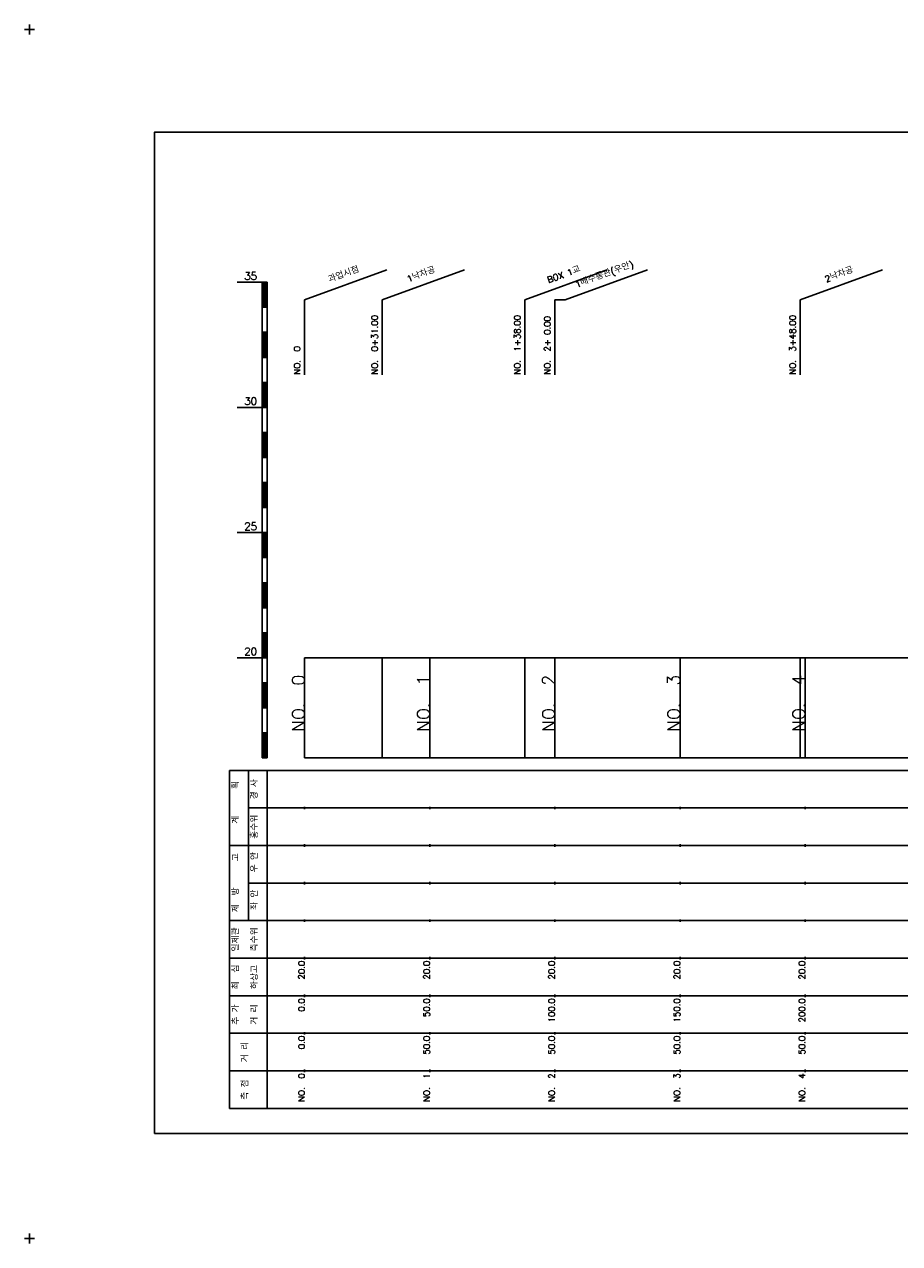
# Model space of a CAD drawing. Extents: x -2 to 685, y -2 to 485.
# Tile 1 of 2: x -2 to 348, y -2 to 485. Entities that reach past the tile are written whole.
import ezdxf
from ezdxf.enums import TextEntityAlignment as Align

# ---------------------------------------------------------------- set-up
doc = ezdxf.new("R2010")
doc.units = 0
doc.header["$LTSCALE"] = 5
for name, color, linetype in [('BOX', 5, 'CONTINUOUS'), ('DT1', 3, 'CONTINUOUS'), ('LT1', 4, 'CONTINUOUS'), ('ST1', 7, 'CONTINUOUS')]:
    doc.layers.add(name, color=color, linetype=linetype)
doc.styles.add('GHS', font='ROMANS.shx', dxfattribs={"bigfont": 'GHS.shx'})

msp = doc.modelspace()

# ---------------------------------------------------------------- linework, layer by layer
at = {"layer": 'BOX'}
msp.add_lwpolyline([(50, 42), (650, 42), (650, 442), (50, 442), (50, 42)], dxfattribs=at)
at = {"layer": 'DT1', "linetype": 'CONTINUOUS'}
msp.add_line((210, 375), (214.16, 375), dxfattribs=at)
at = {"layer": 'LT1', "linetype": 'CONTINUOUS'}
for p, q in [((110, 375), (142.89, 386.97)), ((141, 375), (173.89, 386.97)), ((198, 375), (230.89, 386.97)), ((214.16, 375), (247.05, 386.97)), ((308, 375), (340.89, 386.97)), ((110, 345), (110, 375)), ((141, 345), (141, 375)), ((198, 345), (198, 375)), ((210, 345), (210, 375)), ((308, 345), (308, 375))]:
    msp.add_line(p, q, dxfattribs=at)
at = {"layer": 'LT1'}
for p, q in [((83, 382), (93, 382)), ((93, 192), (93, 382)), ((93, 382), (95, 382)), ((93.5, 381.8), (93.5, 372.2)), ((94, 381.8), (94, 372.2)), ((94.5, 381.8), (94.5, 372.2)), ((95, 192), (95, 382)), ((93, 372), (95, 372)), ((93, 362), (95, 362)), ((93.5, 361.8), (93.5, 352.2)), ((94, 361.8), (94, 352.2)), ((94.5, 361.8), (94.5, 352.2)), ((93, 352), (95, 352)), ((93, 342), (95, 342)), ((93.5, 341.8), (93.5, 332.2)), ((94, 341.8), (94, 332.2)), ((94.5, 341.8), (94.5, 332.2)), ((83, 332), (93, 332)), ((93, 332), (95, 332)), ((93, 322), (95, 322)), ((93.5, 321.8), (93.5, 312.2)), ((94, 321.8), (94, 312.2)), ((94.5, 321.8), (94.5, 312.2)), ((93, 312), (95, 312)), ((93, 302), (95, 302)), ((93.5, 301.8), (93.5, 292.2)), ((94, 301.8), (94, 292.2)), ((94.5, 301.8), (94.5, 292.2)), ((93, 292), (95, 292)), ((83, 282), (93, 282)), ((93, 282), (95, 282)), ((93.5, 281.8), (93.5, 272.2)), ((94, 281.8), (94, 272.2)), ((94.5, 281.8), (94.5, 272.2)), ((93, 272), (95, 272)), ((93, 262), (95, 262)), ((93.5, 261.8), (93.5, 252.2)), ((94, 261.8), (94, 252.2)), ((94.5, 261.8), (94.5, 252.2)), ((93, 252), (95, 252)), ((93, 242), (95, 242)), ((93.5, 241.8), (93.5, 232.2)), ((94, 241.8), (94, 232.2)), ((94.5, 241.8), (94.5, 232.2)), ((83, 232), (93, 232)), ((93, 232), (95, 232)), ((110, 192), (110, 232)), ((141, 192), (141, 232)), ((160, 192), (160, 232)), ((198, 192), (198, 232)), ((210, 192), (210, 232)), ((260, 192), (260, 232)), ((308, 192), (308, 232)), ((310, 192), (310, 232)), ((110, 225.69), (110, 226.69)), ((160, 225.69), (160, 226.69)), ((210, 225.69), (210, 226.69)), ((260, 225.69), (260, 226.69)), ((310, 225.69), (310, 226.69)), ((93, 222), (95, 222)), ((93.5, 221.8), (93.5, 212.2)), ((94, 221.8), (94, 212.2)), ((94.5, 221.8), (94.5, 212.2)), ((93, 212), (95, 212)), ((93, 202), (95, 202)), ((93.5, 201.8), (93.5, 192.2)), ((94, 201.8), (94, 192.2)), ((94.5, 201.8), (94.5, 192.2)), ((93, 192), (95, 192)), ((110, 192), (610, 192)), ((110, 171.5), (110, 172.5)), ((160, 171.5), (160, 172.5)), ((210, 171.5), (210, 172.5)), ((260, 171.5), (260, 172.5)), ((310, 171.5), (310, 172.5)), ((110, 156.5), (110, 157.5)), ((160, 156.5), (160, 157.5)), ((210, 156.5), (210, 157.5)), ((260, 156.5), (260, 157.5)), ((310, 156.5), (310, 157.5)), ((110, 141.5), (110, 142.5)), ((160, 141.5), (160, 142.5)), ((210, 141.5), (210, 142.5)), ((260, 141.5), (260, 142.5)), ((310, 141.5), (310, 142.5)), ((110, 126.5), (110, 127.5)), ((160, 126.5), (160, 127.5)), ((210, 126.5), (210, 127.5)), ((260, 126.5), (260, 127.5)), ((310, 126.5), (310, 127.5)), ((110, 111.5), (110, 112.5)), ((160, 111.5), (160, 112.5)), ((210, 111.5), (210, 112.5)), ((260, 111.5), (260, 112.5)), ((310, 111.5), (310, 112.5)), ((110, 96.5), (110, 97.5)), ((160, 96.5), (160, 97.5)), ((210, 96.5), (210, 97.5)), ((260, 96.5), (260, 97.5)), ((310, 96.5), (310, 97.5)), ((110, 81.5), (110, 82.5)), ((160, 81.5), (160, 82.5)), ((210, 81.5), (210, 82.5)), ((260, 81.5), (260, 82.5)), ((310, 81.5), (310, 82.5)), ((110, 66.5), (110, 67.5)), ((160, 66.5), (160, 67.5)), ((210, 66.5), (210, 67.5)), ((260, 66.5), (260, 67.5)), ((310, 66.5), (310, 67.5))]:
    msp.add_line(p, q, dxfattribs=at)
msp.add_lwpolyline([(110, 232), (160, 232), (210, 232), (260, 232), (310, 232), (360, 232), (410, 232), (460, 232), (510, 232), (560, 232), (610, 232)], dxfattribs=at)
at = {"layer": 'ST1'}
for p, q in [((-2, 483), (2, 483)), ((0, 481), (0, 485)), ((80, 52), (80, 187)), ((80, 187), (623, 187)), ((87.5, 157), (87.5, 187)), ((95, 52), (95, 187)), ((87.5, 172), (623, 172)), ((80, 157), (623, 157)), ((87.5, 127), (87.5, 157)), ((87.5, 142), (623, 142)), ((80, 127), (623, 127)), ((80, 112), (623, 112)), ((80, 97), (623, 97)), ((80, 82), (623, 82)), ((80, 67), (623, 67)), ((80, 52), (623, 52)), ((-2, 0), (2, 0)), ((0, -2), (0, 2))]:
    msp.add_line(p, q, dxfattribs=at)

# ---------------------------------------------------------------- texts
at = {"layer": 'DT1', "linetype": 'CONTINUOUS', "style": 'GHS'}
for s, rotation, p in [('1배수통관(우안)', 20, (230.16, 383.99)), ('과업시점', 20, (126, 383.99)), ('1낙차공', 20, (157, 383.99)), ('BOX 1교', 20, (214, 383.99)), ('2낙차공', 20, (324, 383.99)), ('  획', 90, (83.75, 179.5)), ('경 사', 90, (91.25, 179.5)), ('   계', 90, (83.75, 164.5)), ('홍수위', 90, (91.25, 164.5)), ('   고', 90, (83.75, 149.5)), (' 우 안', 90, (91.25, 149.5)), (' 제  방', 90, (83.75, 134.5)), (' 좌 안', 90, (91.25, 134.5)), ('일제관', 90, (83.75, 119.5)), ('측수위', 90, (91.25, 119.5)), ('최  심', 90, (83.75, 104.5)), ('하상고', 90, (91.25, 104.5)), ('추 가', 90, (83.75, 89.5)), ('거 리', 90, (91.25, 89.5)), ('거 리', 90, (87.5, 74.5)), ('측 점', 90, (87.5, 59.5))]:
    msp.add_text(s, height=2.5, rotation=rotation, dxfattribs=at).set_placement(p, align=Align.CENTER)
at = {"layer": 'DT1', "style": 'GHS'}
for s, p in [('35', (91, 383)), ('30', (91, 333)), ('25', (91, 283)), ('20', (91, 233))]:
    msp.add_text(s, height=3, dxfattribs=at).set_placement(p, align=Align.RIGHT)
at = {"layer": 'DT1', "linetype": 'CONTINUOUS', "style": 'GHS'}
for s, p in [('NO.  0+31.00 ', (139.25, 345.12)), ('NO.  1+38.00 ', (196.25, 345.12)), ('NO.  2+ 0.00 ', (208.25, 345.12)), ('NO.  3+48.00 ', (306.25, 345.12)), ('NO.  0 ', (108.25, 345.12))]:
    msp.add_text(s, height=2.5, rotation=90, dxfattribs=at).set_placement(p)
at = {"layer": 'DT1', "style": 'GHS'}
for s, height, p in [('NO.  0', 5, (110, 225.19)), ('NO.  1', 5, (160, 225.19)), ('NO.  2', 5, (210, 225.19)), ('NO.  3', 5, (260, 225.19)), ('NO.  4', 5, (310, 225.19)), (' 20.0', 2.5, (110, 111)), (' 20.0', 2.5, (160, 111)), (' 20.0', 2.5, (210, 111)), (' 20.0', 2.5, (260, 111)), (' 20.0', 2.5, (310, 111)), ('     0.0', 2.5, (110, 96)), ('    50.0', 2.5, (160, 96)), ('   100.0', 2.5, (210, 96)), ('   150.0', 2.5, (260, 96)), ('   200.0', 2.5, (310, 96)), ('   0.0', 2.5, (110, 81)), ('  50.0', 2.5, (160, 81)), ('  50.0', 2.5, (210, 81)), ('  50.0', 2.5, (260, 81)), ('  50.0', 2.5, (310, 81)), ('NO.  0', 2.5, (110, 66)), ('NO.  1', 2.5, (160, 66)), ('NO.  2', 2.5, (210, 66)), ('NO.  3', 2.5, (260, 66)), ('NO.  4', 2.5, (310, 66))]:
    msp.add_text(s, height=height, rotation=90, dxfattribs=at).set_placement(p, align=Align.RIGHT)

doc.saveas('drawing.dxf')
